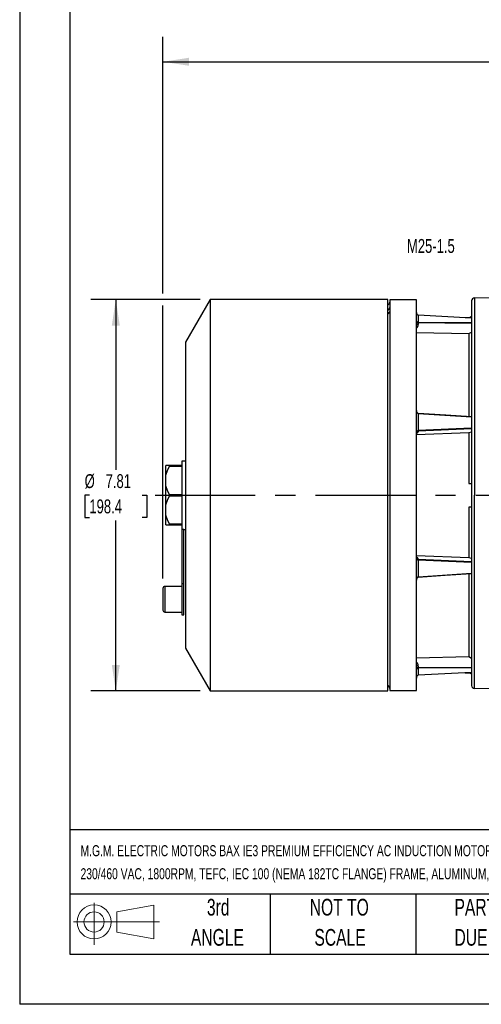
# Model space of a CAD drawing. Header units: inches. Extents: x 0 to 44, y 0 to 34.
# Tile 1 of 15: x 0 to 9.2, y 0 to 19.6. Entities that reach past the tile are written whole.
import ezdxf

# ---------------------------------------------------------------- set-up
doc = ezdxf.new("R2010")
doc.units = ezdxf.units.IN
doc.header["$LTSCALE"] = 4
doc.header["$MEASUREMENT"] = 0
doc.linetypes.add('CENTERX2', pattern=[0.8, 0.5, -0.1, 0.1, -0.1])
doc.layers.add('CENTER', color=40, linetype='CENTERX2')
doc.layers.add('SLD-DEFPOINTS', color=7, linetype='Continuous')
doc.layers.add('DIMENSIONS', color=140, linetype='Continuous', lineweight=25)
doc.layers.add('TEXT', color=140, linetype='Continuous', lineweight=25)
doc.styles.add('SLDTEXTSTYLE0', font='TXT', dxfattribs={"width": 0.7})
doc.dimstyles.new('SLDDIMSTYLE1', dxfattribs={"dimtxt": 0.277778, "dimasz": 0.52, "dimexe": 0, "dimexo": 0.0625, "dimgap": 0.069444, "dimtad": 0, "dimtih": 1, "dimtoh": 1, "dimrnd": 1e-09, "dimzin": 12, "dimdsep": 46, "dimtxsty": 'SLDTEXTSTYLE0', "dimsah": 1, "dimcen": 0.09, "dimadec": 0, "dimazin": 3, "dimtfac": 1, "dimtofl": 0, "dimtmove": 0, "dimatfit": 3, "dimfxl": 0, "dimfrac": 2, "dimtolj": 1, "dimtzin": 12, "dimarcsym": 0})

# ---------------------------------------------------------------- blocks, each defined once
blk = doc.blocks.new('Block11')
at = {"color": 7, "linetype": 'Continuous', "lineweight": 18}
for p, q in [((0.408, 0.836), (0.408, 0)), ((0.863, 0.656), (1.602, 0.792)), ((1.602, 0.792), (1.602, 0.115)), ((0.863, 0.251), (0.863, 0.656)), ((0, 0.454), (1.712, 0.454)), ((0.863, 0.251), (1.602, 0.115))]:
    blk.add_line(p, q, dxfattribs=at)
for radius in [0.339, 0.202]:
    blk.add_circle((0.408, 0.454), radius, dxfattribs=at)
blk = doc.blocks.new('Block12')
at = {"layer": 'SLD-DEFPOINTS'}
blk.add_blockref('Block11', (0, 0), dxfattribs=at)
blk = doc.blocks.new('SW_NOTE_0_1')
at = {"layer": 'TEXT', "color": 0, "linetype": 'CENTERX2', "lineweight": 18, "char_height": 0.22, "attachment_point": 1, "style": 'SLDTEXTSTYLE0'}
for s, insert in [('M.G.M. ELECTRIC MOTORS BAX IE3 PREMIUM EFFICIENCY AC INDUCTION MOTOR, GENERAL PURPOSE, INVERTER RATED AND BRAKE, 3HP, 3-PHASE,', (0, 0.284)), ('230/460 VAC, 1800RPM, TEFC, IEC 100 (NEMA 182TC FLANGE) FRAME, ALUMINUM, C-FACE MOUNT, INTEGRATED BRAKE ASSEMBLY INCLUDED', (0, -0.176))]:
    blk.add_mtext(s, dxfattribs=dict(at, insert=insert))
blk = doc.blocks.new('SW_NOTE_0_4')
at = {"layer": 'TEXT', "color": 0, "linetype": 'CENTERX2', "lineweight": 18, "char_height": 0.33333, "attachment_point": 1, "style": 'SLDTEXTSTYLE0'}
for s, insert in [('PART DIMENSIONS MAY DIFFER SLIGHTLY', (0, 0.43)), ("DUE TO MANUFACTURER'S VARIANCES", (0, -0.172))]:
    blk.add_mtext(s, dxfattribs=dict(at, insert=insert))
blk = doc.blocks.new('SW_NOTE_0_5')
at = {"layer": 'TEXT', "color": 0, "linetype": 'CENTERX2', "lineweight": 18, "char_height": 0.3333, "attachment_point": 2, "style": 'SLDTEXTSTYLE0'}
for s, insert in [('NOT TO', (0.828, 0.43)), ('SCALE', (0.843, -0.172))]:
    blk.add_mtext(s, dxfattribs=dict(at, insert=insert))
blk = doc.blocks.new('SW_NOTE_0_6')
at = {"layer": 'TEXT', "color": 0, "linetype": 'CENTERX2', "lineweight": 18, "char_height": 0.3333, "attachment_point": 2, "style": 'SLDTEXTSTYLE0'}
for s, insert in [('3rd', (0.365, 0.43)), ('ANGLE', (0.349, -0.172))]:
    blk.add_mtext(s, dxfattribs=dict(at, insert=insert))
blk = doc.blocks.new('_D_1')
at = {"layer": 'DIMENSIONS'}
for p, q in [((3.606, 14.065), (1.419, 14.065)), ((1.919, 14.065), (1.919, 10.664)), ((1.391, 10.16), (1.298, 10.16)), ((1.298, 10.16), (1.298, 9.718)), ((2.448, 10.16), (2.541, 10.16)), ((2.541, 10.16), (2.541, 9.718)), ((1.298, 9.718), (1.391, 9.718)), ((1.919, 6.254), (1.919, 9.656)), ((2.541, 9.718), (2.448, 9.718)), ((3.606, 6.254), (1.419, 6.254))]:
    blk.add_line(p, q, dxfattribs=at)
for points in [[(1.919, 14.065), (1.839, 13.545), (1.999, 13.545)], [(1.919, 6.254), (1.999, 6.774), (1.839, 6.774)]]:
    blk.add_solid(points, dxfattribs=at)
at = {"layer": 'DIMENSIONS', "char_height": 0.2778, "attachment_point": 1, "style": 'SLDTEXTSTYLE0'}
for s, insert in [('%%c', (1.297, 10.58)), ('7.81', (1.716, 10.58)), ('198.4', (1.391, 10.076))]:
    blk.add_mtext(s, dxfattribs=dict(at, insert=insert))
blk = doc.blocks.new('_D_2')
at = {"layer": 'DIMENSIONS'}
for p, q in [((2.86, 14.185), (2.86, 19.31)), ((22.994, 10.908), (22.994, 19.31)), ((2.86, 18.81), (12.022, 18.81)), ((12.399, 18.809), (12.305, 18.809)), ((12.305, 18.809), (12.305, 18.367)), ((13.455, 18.809), (13.549, 18.809)), ((13.549, 18.809), (13.549, 18.367)), ((22.994, 18.81), (13.832, 18.81)), ((12.305, 18.367), (12.399, 18.367)), ((13.549, 18.367), (13.455, 18.367)), ((2.86, 8.501), (2.86, 13.945))]:
    blk.add_line(p, q, dxfattribs=at)
for points in [[(2.86, 18.81), (3.38, 18.73), (3.38, 18.89)], [(22.994, 18.81), (22.474, 18.89), (22.474, 18.73)]]:
    blk.add_solid(points, dxfattribs=at)
at = {"layer": 'DIMENSIONS', "char_height": 0.2778, "attachment_point": 1, "style": 'SLDTEXTSTYLE0'}
for s, insert in [('20.13', (12.399, 19.229)), ('511.4', (12.399, 18.725))]:
    blk.add_mtext(s, dxfattribs=dict(at, insert=insert))

msp = doc.modelspace()

# ---------------------------------------------------------------- linework, layer by layer
at = {"color": 7, "linetype": 'Continuous'}
for p in [(0, 34), (44, 0)]:
    msp.add_line(p, (0, 0), dxfattribs=at)
for p, q in [((3.806, 14.065), (3.313, 13.211)), ((7.348, 14.065), (3.806, 14.065)), ((3.806, 14.065), (3.806, 13.978)), ((3.806, 13.978), (3.806, 6.254)), ((7.348, 13.978), (7.348, 14.065)), ((7.348, 6.254), (7.348, 13.978)), ((7.919, 14.057), (7.388, 14.057)), ((7.388, 14.057), (7.388, 6.262)), ((7.919, 6.262), (7.919, 14.057)), ((9.022, 14.037), (9.022, 6.362)), ((10.745, 14.067), (9.082, 14.096)), ((9.082, 14.096), (9.082, 10.16)), ((7.348, 13.81), (7.382, 13.807)), ((7.956, 13.752), (7.957, 13.752)), ((7.957, 13.613), (7.956, 13.613)), ((7.956, 13.597), (7.956, 13.569)), ((7.956, 13.597), (7.957, 13.597)), ((7.957, 13.753), (7.957, 13.753)), ((7.957, 13.752), (7.957, 13.613)), ((9.022, 13.696), (7.957, 13.752)), ((7.957, 13.613), (9.022, 13.606)), ((9.022, 13.59), (7.957, 13.597)), ((8.985, 13.703), (8.892, 13.703)), ((8.899, 13.703), (8.892, 13.703)), ((9.022, 13.724), (8.977, 13.698)), ((7.925, 13.503), (7.919, 13.503)), ((7.919, 13.409), (8.965, 13.385)), ((8.965, 13.385), (9.022, 13.415)), ((8.965, 13.385), (8.965, 11.724)), ((3.313, 13.211), (3.313, 13.142)), ((3.313, 13.142), (3.313, 7.108)), ((7.958, 11.794), (7.957, 11.794)), ((7.956, 11.787), (7.957, 11.787)), ((7.957, 11.787), (7.957, 11.451)), ((9.022, 11.715), (7.957, 11.787)), ((7.919, 11.37), (8.965, 11.41)), ((7.919, 11.401), (7.925, 11.402)), ((7.957, 11.451), (7.956, 11.45)), ((7.956, 11.435), (7.956, 11.426)), ((7.957, 11.435), (7.956, 11.435)), ((9.022, 11.497), (7.957, 11.451)), ((9.022, 11.482), (7.957, 11.435)), ((8.965, 11.41), (9.022, 11.423)), ((8.965, 11.41), (8.965, 10.396)), ((3.313, 10.841), (3.234, 10.841)), ((3.234, 10.841), (3.234, 9.483)), ((2.992, 10.75), (2.919, 10.75)), ((2.919, 10.56), (2.919, 10.75)), ((3.234, 10.75), (2.992, 10.75)), ((2.992, 10.74), (3.234, 10.74)), ((2.919, 10.349), (2.919, 10.56)), ((2.919, 9.971), (2.919, 10.349)), ((8.965, 10.396), (9.022, 10.396)), ((3.234, 10.17), (2.992, 10.17)), ((2.992, 10.15), (3.234, 10.15)), ((9.022, 10.199), (9.022, 10.121)), ((2.919, 9.759), (2.919, 9.971)), ((8.965, 9.923), (8.965, 8.91)), ((9.022, 9.923), (8.965, 9.923)), ((2.919, 9.57), (2.919, 9.759)), ((2.919, 9.57), (2.992, 9.57)), ((3.234, 9.58), (2.992, 9.58)), ((2.992, 9.57), (3.234, 9.57)), ((3.234, 9.483), (3.274, 9.483)), ((3.234, 9.483), (3.234, 8.39)), ((3.274, 8.39), (3.274, 9.483)), ((3.274, 9.479), (3.313, 9.479)), ((8.965, 8.91), (7.919, 8.949)), ((7.925, 8.917), (7.919, 8.918)), ((7.956, 8.893), (7.956, 8.884)), ((7.956, 8.884), (7.957, 8.884)), ((7.956, 8.869), (7.957, 8.869)), ((7.957, 8.884), (9.022, 8.838)), ((7.957, 8.869), (7.957, 8.532)), ((7.957, 8.869), (9.022, 8.822)), ((9.022, 8.897), (8.965, 8.91)), ((7.957, 8.532), (7.956, 8.532)), ((7.957, 8.532), (9.022, 8.605)), ((7.957, 8.525), (7.958, 8.525)), ((8.965, 8.595), (8.965, 6.934)), ((2.86, 8.301), (2.86, 8.085)), ((3.234, 8.341), (2.9, 8.341)), ((2.9, 8.341), (2.9, 7.829)), ((3.274, 8.39), (3.234, 8.39)), ((3.234, 8.39), (3.234, 7.77)), ((3.274, 7.77), (3.274, 8.39)), ((2.86, 8.085), (2.86, 7.868)), ((2.9, 7.829), (3.234, 7.829)), ((3.234, 7.77), (3.274, 7.77)), ((3.313, 7.108), (3.806, 6.254)), ((8.965, 6.934), (7.919, 6.91)), ((9.022, 6.904), (8.965, 6.934)), ((7.925, 6.816), (7.919, 6.817)), ((7.956, 6.75), (7.956, 6.723)), ((7.957, 6.723), (7.956, 6.723)), ((7.956, 6.706), (7.957, 6.706)), ((7.957, 6.723), (9.022, 6.73)), ((9.022, 6.713), (7.957, 6.706)), ((7.957, 6.706), (7.957, 6.567)), ((7.957, 6.567), (7.956, 6.567)), ((9.022, 6.623), (7.957, 6.567)), ((7.957, 6.566), (7.957, 6.566)), ((8.899, 6.617), (8.892, 6.616)), ((8.892, 6.616), (8.985, 6.616)), ((8.977, 6.621), (9.022, 6.595)), ((9.082, 6.302), (10.745, 6.332)), ((3.806, 6.254), (7.348, 6.254)), ((7.388, 6.262), (7.919, 6.262))]:
    msp.add_line(p, q)
at = {"flags": 128}
for points in [[(7.919, 13.807), (7.921, 13.79), (7.928, 13.773), (7.939, 13.759), (7.947, 13.755), (7.956, 13.752)], [(7.956, 13.613), (7.947, 13.613), (7.939, 13.614), (7.928, 13.618), (7.921, 13.621), (7.919, 13.626)], [(7.956, 13.569), (7.949, 13.569), (7.942, 13.567), (7.936, 13.566), (7.93, 13.563), (7.925, 13.561), (7.922, 13.558), (7.92, 13.554), (7.919, 13.551)], [(7.957, 13.753), (7.956, 13.753), (7.956, 13.752)], [(7.957, 13.752), (7.957, 13.753), (7.957, 13.753)], [(7.919, 13.492), (7.92, 13.496), (7.925, 13.503)], [(7.919, 11.852), (7.921, 11.831), (7.928, 11.812), (7.939, 11.795), (7.947, 11.79), (7.956, 11.787)], [(7.956, 11.793), (7.956, 11.794), (7.957, 11.794), (7.957, 11.794), (7.957, 11.794), (7.957, 11.793), (7.957, 11.791), (7.956, 11.789), (7.956, 11.787)], [(7.958, 11.794), (7.958, 11.794), (7.958, 11.794), (7.958, 11.793), (7.958, 11.792), (7.957, 11.791), (7.957, 11.789), (7.957, 11.787)], [(9.022, 11.722), (8.509, 11.757), (7.958, 11.794)], [(7.919, 11.414), (7.921, 11.42), (7.927, 11.427), (7.938, 11.432), (7.947, 11.434), (7.956, 11.435)], [(7.919, 11.398), (7.92, 11.399), (7.925, 11.402)], [(2.919, 10.56), (2.949, 10.651), (2.992, 10.74)], [(2.992, 10.74), (2.994, 10.744), (2.995, 10.747), (2.994, 10.749), (2.993, 10.75), (2.992, 10.75)], [(2.992, 10.17), (2.949, 10.257), (2.919, 10.349)], [(2.919, 9.971), (2.949, 10.061), (2.992, 10.15)], [(9.082, 6.302), (9.082, 6.417), (9.082, 6.58), (9.082, 6.79), (9.082, 7.044), (9.082, 7.338), (9.082, 7.669), (9.082, 8.032), (9.082, 8.424), (9.082, 8.837), (9.082, 9.268), (9.082, 9.711), (9.082, 10.16)], [(2.992, 9.58), (2.949, 9.667), (2.919, 9.759)], [(2.992, 9.57), (2.994, 9.57), (2.995, 9.572), (2.994, 9.575), (2.993, 9.579), (2.992, 9.58)], [(7.925, 8.917), (7.92, 8.92), (7.919, 8.921)], [(7.956, 8.884), (7.947, 8.885), (7.938, 8.887), (7.927, 8.893), (7.921, 8.899), (7.919, 8.906)], [(7.919, 8.467), (7.921, 8.485), (7.927, 8.503), (7.938, 8.518), (7.947, 8.524), (7.956, 8.527)], [(7.956, 8.527), (7.956, 8.526), (7.957, 8.525), (7.957, 8.525), (7.957, 8.526), (7.957, 8.527), (7.957, 8.528), (7.956, 8.53), (7.956, 8.532)], [(7.958, 8.525), (8.492, 8.562), (9.022, 8.598)], [(7.925, 6.816), (7.92, 6.824), (7.919, 6.827)], [(7.956, 6.75), (7.949, 6.751), (7.942, 6.752), (7.936, 6.754), (7.93, 6.756), (7.925, 6.759), (7.922, 6.762), (7.92, 6.765), (7.919, 6.768)], [(7.919, 6.694), (7.921, 6.698), (7.928, 6.702), (7.939, 6.705), (7.947, 6.706), (7.956, 6.706)], [(7.956, 6.567), (7.956, 6.566), (7.957, 6.566)], [(7.957, 6.566), (7.957, 6.566), (7.957, 6.567)]]:
    msp.add_lwpolyline(points, dxfattribs=at)
for centre, radius, start, end in [((7.329, 14.013), 0.0591, 289.4712, 0), ((9.081, 14.037), 0.0591, 89, 180), ((7.33, 13.908), 0.0576, 288.4318, 359.2478), ((7.331, 13.83), 0.0565, 287.676, 359.5069), ((7.954, 13.632), 0.0356, 190.901, 273.3955), ((7.854, 13.571), 0.102, 309.5469, 359.0817), ((7.853, 13.605), 0.104, 355.5533, 4.4467), ((7.838, 13.603), 0.12, 357.0691, 4.8021), ((7.973, 11.845), 0.0545, 172.0194, 251.9924), ((7.957, 11.412), 0.0381, 91.402, 178.1531), ((7.958, 11.388), 0.0384, 91.8621, 178.7216), ((7.914, 11.444), 0.046, 276.5827, 337.0621), ((7.866, 11.443), 0.0909, 355.1957, 4.8043), ((7.83, 11.441), 0.127, 357.5603, 4.4205), ((2.975, 10.16), 0.0201, 330.7128, 29.2871), ((7.958, 8.932), 0.0384, 181.2784, 268.1379), ((7.914, 8.875), 0.046, 22.9412, 83.414), ((7.957, 8.907), 0.0383, 182.1777, 268.2672), ((7.866, 8.876), 0.0909, 355.1957, 4.8043), ((7.83, 8.879), 0.127, 355.5795, 2.4397), ((7.978, 8.477), 0.0594, 111.2076, 189.1925), ((7.795, 8.519), 0.163, 2.0695, 4.4352), ((2.9, 8.301), 0.0394, 90, 180), ((2.9, 7.868), 0.0394, 180, 270), ((7.854, 6.749), 0.102, 0.9185, 50.4529), ((7.953, 6.688), 0.0346, 85.0909, 170.6126), ((7.853, 6.715), 0.104, 355.5533, 4.4467), ((7.838, 6.716), 0.12, 355.1979, 2.9309), ((7.969, 6.518), 0.0503, 104.7787, 187.025), ((7.329, 6.306), 0.0591, 0, 70.5288), ((9.081, 6.362), 0.0591, 180, 271.0103)]:
    msp.add_arc(centre, radius, start, end)
at = {"layer": 'CENTER'}
msp.add_line((2.703, 10.16), (23.44, 10.16), dxfattribs=at)
at = {"layer": 'TEXT'}
for p, q in [((1, 33), (1, 1)), ((43, 3.484), (1, 3.484)), ((43, 2.2), (1, 2.2)), ((5, 2.2), (5, 1)), ((7.907, 2.2), (7.907, 1)), ((1, 1), (43, 1))]:
    msp.add_line(p, q, dxfattribs=at)

# ---------------------------------------------------------------- block references
at = {"layer": 'SLD-DEFPOINTS'}
msp.add_blockref('Block12', (1.077, 1.19), dxfattribs=at)
at = {"layer": 'TEXT', "linetype": 'CENTERX2', "lineweight": 18}
for name, p in [('SW_NOTE_0_1', (1.215, 2.892)), ('SW_NOTE_0_6', (3.598, 1.675)), ('SW_NOTE_0_5', (5.552, 1.675)), ('SW_NOTE_0_4', (8.68, 1.675))]:
    msp.add_blockref(name, p, dxfattribs=at)

# ---------------------------------------------------------------- texts
at = {"layer": 'TEXT', "linetype": 'CENTERX2', "lineweight": 18, "insert": (7.731, 15.273), "char_height": 0.2778, "attachment_point": 1, "style": 'SLDTEXTSTYLE0'}
msp.add_mtext('M25-1.5', dxfattribs=at)

# ---------------------------------------------------------------- dimensions: what is measured, and where the dimension line sits
at = {"layer": 'DIMENSIONS'}
dim = msp.add_linear_dim(base=(22.994, 18.81), p1=(2.86, 8.301), p2=(22.994, 10.708), dimstyle='SLDDIMSTYLE1', dxfattribs=at)
dim.commit()
dim.dimension.update_dxf_attribs({"geometry": '_D_2', "text_midpoint": (12.927, 18.81), "dimtype": 160})
dim = msp.add_linear_dim(base=(1.919, 14.065), p1=(3.806, 6.254), p2=(3.806, 14.065), angle=90, text='%%c<>', dimstyle='SLDDIMSTYLE1', dxfattribs=at)
dim.commit()
dim.dimension.update_dxf_attribs({"geometry": '_D_1', "text_midpoint": (1.919, 10.16), "dimtype": 160})

doc.saveas('drawing.dxf')
